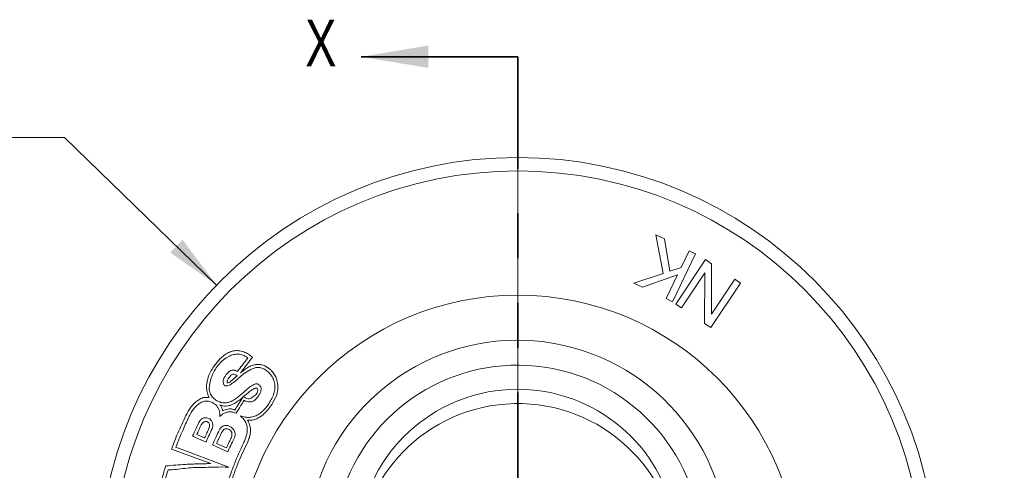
# Model space of a CAD drawing. Header units: inches. Extents: x 0.1 to 10.9, y 0 to 8.5.
# Tile 4 of 17: x 1.8 to 4, y 4.1 to 5.1. Entities that reach past the tile are written whole.
import ezdxf

# ---------------------------------------------------------------- set-up
doc = ezdxf.new("R2010")
doc.units = ezdxf.units.IN
doc.header["$MEASUREMENT"] = 0
doc.linetypes.add('PHANTOM', pattern=[0.5, 0.25, -0.05, 0.05, -0.05, 0.05, -0.05])
doc.styles.add('SLDTEXTSTYLE0', font='TXT', dxfattribs={"width": 0.75})
doc.dimstyles.new('SLDDIMSTYLE0', dxfattribs={"dimtxt": 0.083333, "dimasz": 0.125, "dimexe": 0, "dimexo": 0.0625, "dimgap": 0.020833, "dimtad": 0, "dimtih": 1, "dimtoh": 1, "dimlfac": 0.333333, "dimrnd": 1e-09, "dimdsep": 46, "dimtxsty": 'SLDTEXTSTYLE0', "dimsah": 1, "dimcen": 0, "dimadec": 0, "dimazin": 2, "dimtfac": 1, "dimtofl": 0, "dimtmove": 0, "dimatfit": 3, "dimfxl": 1, "dimfrac": 2, "dimtolj": 1, "dimtzin": 12, "dimarcsym": 0})

# ---------------------------------------------------------------- blocks, each defined once
blk = doc.blocks.new('_D')
at = {"color": 7, "linetype": 'Continuous', "lineweight": 18}
for p, q in [((1.9438, 4.8257), (1.7938, 4.8257)), ((2.2836, 4.4964), (1.9438, 4.8257))]:
    blk.add_line(p, q, dxfattribs=at)
blk.add_solid([(2.2836, 4.4964), (2.2078, 4.5977), (2.1799, 4.569)], dxfattribs=at)
at = {"color": 7, "linetype": 'Continuous', "lineweight": 18, "attachment_point": 1, "style": 'SLDTEXTSTYLE0'}
for s, insert, char_height in [('%%c', (1.3626, 4.8636), 0.08333), ('0.63', (1.4884, 4.8636), 0.08333), ('in', (1.7038, 4.8636), 0.08333), ('[', (1.1662, 4.728), 0.0833), ('%%c', (1.2052, 4.728), 0.08333), ('15.9mm]', (1.331, 4.728), 0.08333)]:
    blk.add_mtext(s, dxfattribs=dict(at, insert=insert, char_height=char_height))
blk = doc.blocks.new('_D_1')
at = {"color": 7, "linetype": 'Continuous', "lineweight": 18}
for p, q in [((2.5044, 3.4055), (1.9438, 2.8621)), ((1.9438, 2.8621), (1.7938, 2.8621))]:
    blk.add_line(p, q, dxfattribs=at)
blk.add_solid([(2.5044, 3.4055), (2.4007, 3.3328), (2.4286, 3.3041)], dxfattribs=at)
at = {"color": 7, "linetype": 'Continuous', "lineweight": 18, "attachment_point": 1, "style": 'SLDTEXTSTYLE0'}
for s, insert, char_height in [('%%c', (1.3626, 2.9001), 0.08333), ('0.42', (1.4884, 2.9001), 0.08333), ('in', (1.7038, 2.9001), 0.08333), ('[', (1.1662, 2.7644), 0.0833), ('%%c', (1.2052, 2.7644), 0.08333), ('10.7mm]', (1.331, 2.7644), 0.08333)]:
    blk.add_mtext(s, dxfattribs=dict(at, insert=insert, char_height=char_height))
blk = doc.blocks.new('SW_CENTERMARKSYMBOL_0')
at = {"color": 0, "linetype": 'Continuous', "lineweight": 0}
for p, q in [((0, 0.3), (0, 1.0875)), ((0, 0), (0, 0.15)), ((-0.3, 0), (-1.0875, 0)), ((0, 0), (-0.15, 0)), ((0, 0), (0, -0.15)), ((0, 0), (0.15, 0)), ((0.3, 0), (1.0875, 0)), ((0, -0.3), (0, -1.0875))]:
    blk.add_line(p, q, dxfattribs=at)

msp = doc.modelspace()

# ---------------------------------------------------------------- linework, layer by layer
at = {"color": 7, "linetype": 'Continuous', "lineweight": 35}
msp.add_line((2.95682, 5.00641), (2.60682, 5.00641), dxfattribs=at)
at = {"color": 7, "linetype": 'PHANTOM', "lineweight": 35}
msp.add_line((2.95682, 5.00641), (2.95682, 2.68141), dxfattribs=at)
at = {"color": 7, "linetype": 'Continuous', "lineweight": 18}
for p, q in [((3.26584, 4.60878), (3.2845, 4.59977)), ((3.2819, 4.52263), (3.26584, 4.60878)), ((3.2845, 4.59977), (3.29642, 4.52732)), ((3.35416, 4.56609), (3.30253, 4.45926)), ((3.32212, 4.5359), (3.34003, 4.57292)), ((3.34003, 4.57292), (3.35416, 4.56609)), ((3.29642, 4.52732), (3.32212, 4.5359)), ((3.30995, 4.45409), (3.37632, 4.5532)), ((3.37632, 4.5532), (3.38976, 4.54419)), ((3.38976, 4.54419), (3.38969, 4.43145)), ((3.21618, 4.50099), (3.2819, 4.52263)), ((3.31399, 4.51907), (3.23534, 4.49174)), ((3.28839, 4.46609), (3.31399, 4.51907)), ((3.37464, 4.52349), (3.32253, 4.44568)), ((3.37459, 4.4108), (3.37464, 4.52349)), ((3.23534, 4.49174), (3.21618, 4.50099)), ((3.4544, 4.50092), (3.38803, 4.40181)), ((3.38969, 4.43145), (3.44183, 4.50933)), ((3.44183, 4.50933), (3.4544, 4.50092)), ((3.30253, 4.45926), (3.28839, 4.46609)), ((3.32253, 4.44568), (3.30995, 4.45409)), ((3.38803, 4.40181), (3.37459, 4.4108)), ((2.33763, 4.24194), (2.34289, 4.24661)), ((2.2396, 4.1626), (2.25689, 4.15492)), ((2.26009, 4.1456), (2.23, 4.15863)), ((2.27448, 4.13937), (2.30915, 4.12436)), ((2.28357, 4.14258), (2.30583, 4.13281)), ((2.18298, 4.1299), (2.27066, 4.09764)), ((2.31076, 4.09004), (2.19273, 4.13472))]:
    msp.add_line(p, q, dxfattribs=at)
for radius in [0.9375, 0.9075, 0.63]:
    msp.add_circle((2.95682, 3.84391), radius, dxfattribs=at)
for centre, radius, start, end in [((2.95617, 3.90154), 0.47173, 194.69937, 165.30063), ((2.95627, 3.90578), 0.41182, 196.89758, 163.10242), ((2.95637, 3.90578), 0.35797, 199.53499, 160.46501), ((2.95684, 3.87325), 0.35852, 2.65931, 179.88126)]:
    msp.add_arc(centre, radius, start, end, dxfattribs=at)
for points, knots in [([(2.36438, 4.33518), (2.3613, 4.33755), (2.35514, 4.34229), (2.34465, 4.34754), (2.33325, 4.35044), (2.32145, 4.34997), (2.31037, 4.34618), (2.30056, 4.34004), (2.29196, 4.33245), (2.28432, 4.3239), (2.27982, 4.31773), (2.27758, 4.31465)], [0, 0, 0, 0, 0.1120496, 0.22407684, 0.33600079, 0.44788699, 0.55981636, 0.66982316, 0.77988787, 0.88992808, 1, 1, 1, 1]), ([(2.28282, 4.31164), (2.28559, 4.3154), (2.29112, 4.32292), (2.30185, 4.33205), (2.313, 4.33847), (2.32413, 4.34223), (2.33477, 4.34263), (2.34506, 4.33967), (2.3508, 4.33563), (2.35367, 4.3336)], [0, 0, 0, 0, 0.1666162, 0.3332198, 0.499795, 0.6248963, 0.7499072, 0.8748985, 1, 1, 1, 1]), ([(2.27758, 4.31465), (2.27502, 4.3108), (2.26991, 4.30311), (2.26443, 4.29032), (2.26159, 4.27771), (2.26112, 4.26581), (2.26273, 4.25494), (2.26558, 4.24825), (2.26701, 4.2449)], [0, 0, 0, 0, 0.1866238, 0.3732267, 0.5597337, 0.7066296, 0.8532194, 1, 1, 1, 1]), ([(2.35367, 4.3336), (2.34926, 4.32809), (2.3414, 4.31825), (2.33388, 4.30815), (2.33057, 4.3037)], [0, 0, 0, 0, 0.5599919, 1, 1, 1, 1]), ([(2.33743, 4.30048), (2.34233, 4.30706), (2.35108, 4.31881), (2.36032, 4.33018), (2.36438, 4.33518)], [0, 0, 0, 0, 0.55998667, 1, 1, 1, 1]), ([(2.40375, 4.30799), (2.40152, 4.30957), (2.39705, 4.31272), (2.39001, 4.317), (2.38201, 4.31936), (2.37374, 4.31934), (2.36471, 4.31798), (2.35563, 4.31373), (2.34668, 4.30775), (2.34104, 4.30331), (2.33822, 4.3011)], [0, 0, 0, 0, 0.1119785, 0.2238551, 0.3357196, 0.4478562, 0.5598266, 0.7064406, 0.8532025, 1, 1, 1, 1]), ([(2.28456, 4.23822), (2.28166, 4.24014), (2.27585, 4.24397), (2.26958, 4.25256), (2.26679, 4.26279), (2.26774, 4.27441), (2.27079, 4.28673), (2.27539, 4.2999), (2.28034, 4.30773), (2.28282, 4.31164)], [0, 0, 0, 0, 0.1249634, 0.2497862, 0.3745327, 0.4994645, 0.6663017, 0.8332137, 1, 1, 1, 1]), ([(2.30339, 4.29352), (2.30227, 4.29181), (2.30003, 4.2884), (2.29824, 4.28247), (2.29842, 4.2773), (2.30006, 4.27343), (2.30177, 4.27226), (2.30262, 4.27167)], [0, 0, 0, 0, 0.25065254, 0.50107484, 0.75038658, 0.87444581, 1, 1, 1, 1]), ([(2.30262, 4.27167), (2.30391, 4.27134), (2.3065, 4.27067), (2.31032, 4.27213), (2.31619, 4.27499), (2.32691, 4.28282), (2.33555, 4.29089), (2.34131, 4.29627)], [0, 0, 0, 0, 0.0823349, 0.1659825, 0.2493842, 0.4995402, 1, 1, 1, 1]), ([(2.33057, 4.3037), (2.32876, 4.3047), (2.32514, 4.30668), (2.31874, 4.30691), (2.31266, 4.3042), (2.30754, 4.29947), (2.30477, 4.2955), (2.30339, 4.29352)], [0, 0, 0, 0, 0.1867018, 0.3731156, 0.5594938, 0.7796747, 1, 1, 1, 1]), ([(2.32985, 4.29397), (2.32591, 4.29043), (2.32094, 4.28597), (2.31483, 4.28094), (2.3116, 4.27802), (2.30876, 4.2782), (2.30735, 4.27829)], [0, 0, 0, 0, 0.5617083, 0.7088471, 0.8558208, 1, 1, 1, 1]), ([(2.31251, 4.29093), (2.31337, 4.29206), (2.31511, 4.29435), (2.31805, 4.29713), (2.32182, 4.29816), (2.32396, 4.29737), (2.32506, 4.29697)], [0, 0, 0, 0, 0.278786, 0.5632872, 0.7761696, 1, 1, 1, 1]), ([(2.32506, 4.29697), (2.32599, 4.29646), (2.32765, 4.29556), (2.32918, 4.29446), (2.32985, 4.29397)], [0, 0, 0, 0, 0.5599014, 1, 1, 1, 1]), ([(2.33822, 4.3011), (2.33807, 4.30098), (2.33781, 4.30078), (2.33754, 4.30057), (2.33743, 4.30048)], [0, 0, 0, 0, 0.560058, 1, 1, 1, 1]), ([(2.34131, 4.29627), (2.34368, 4.29789), (2.34841, 4.30114), (2.35576, 4.30565), (2.3634, 4.30966), (2.37176, 4.31253), (2.38084, 4.31269), (2.38951, 4.30959), (2.3944, 4.30604), (2.39685, 4.30427)], [0, 0, 0, 0, 0.1399823, 0.2798975, 0.4199304, 0.5598818, 0.7066102, 0.8531051, 1, 1, 1, 1]), ([(2.39685, 4.30427), (2.39971, 4.30169), (2.40543, 4.29652), (2.41139, 4.28644), (2.41432, 4.27515), (2.4141, 4.26332), (2.41137, 4.25164), (2.40617, 4.24065), (2.40191, 4.23381), (2.39978, 4.23038)], [0, 0, 0, 0, 0.1398251, 0.2796246, 0.4193067, 0.5593094, 0.7064742, 0.8528965, 1, 1, 1, 1]), ([(2.40876, 4.30287), (2.40784, 4.30385), (2.40621, 4.30559), (2.4045, 4.30726), (2.40375, 4.30799)], [0, 0, 0, 0, 0.55977985, 1, 1, 1, 1]), ([(2.41949, 4.25638), (2.42008, 4.26099), (2.42126, 4.2702), (2.41914, 4.283), (2.41507, 4.29415), (2.41086, 4.29997), (2.40876, 4.30287)], [0, 0, 0, 0, 0.282427, 0.5636358, 0.7824514, 1, 1, 1, 1]), ([(2.30735, 4.27829), (2.30735, 4.27961), (2.30734, 4.28224), (2.30941, 4.28652), (2.31133, 4.28926), (2.31251, 4.29093)], [0, 0, 0, 0, 0.2787781, 0.5599918, 1, 1, 1, 1]), ([(2.37841, 4.27395), (2.37725, 4.27459), (2.37494, 4.27587), (2.37089, 4.27576), (2.3665, 4.27446), (2.36199, 4.27175), (2.35244, 4.26494), (2.3453, 4.25823), (2.33959, 4.25286)], [0, 0, 0, 0, 0.0832162, 0.1664327, 0.2497356, 0.3748329, 0.4998419, 1, 1, 1, 1]), ([(2.37715, 4.24858), (2.37855, 4.25081), (2.38135, 4.25526), (2.38372, 4.26231), (2.38289, 4.26944), (2.3799, 4.27245), (2.37841, 4.27395)], [0, 0, 0, 0, 0.2803167, 0.5599371, 0.7800862, 1, 1, 1, 1]), ([(2.33959, 4.25286), (2.3366, 4.25046), (2.33063, 4.24568), (2.32145, 4.23868), (2.31157, 4.23439), (2.30176, 4.23254), (2.29265, 4.23414), (2.28726, 4.23686), (2.28456, 4.23822)], [0, 0, 0, 0, 0.1866641, 0.3730984, 0.559848, 0.706466, 0.8530978, 1, 1, 1, 1]), ([(2.34374, 4.24742), (2.34639, 4.2495), (2.35169, 4.25367), (2.35784, 4.25889), (2.36283, 4.26231), (2.36628, 4.26421), (2.36974, 4.26639), (2.37243, 4.26631), (2.37376, 4.26628)], [0, 0, 0, 0, 0.28047678, 0.56088511, 0.67121047, 0.78110699, 0.89198707, 1, 1, 1, 1]), ([(2.36701, 4.24798), (2.36574, 4.247), (2.3632, 4.24504), (2.35889, 4.24276), (2.35362, 4.24225), (2.34854, 4.24441), (2.34534, 4.24642), (2.34374, 4.24742)], [0, 0, 0, 0, 0.18668289, 0.37425914, 0.55953478, 0.78019812, 1, 1, 1, 1]), ([(2.34547, 4.23906), (2.34755, 4.238), (2.3517, 4.23589), (2.35876, 4.23499), (2.3661, 4.23688), (2.3722, 4.24204), (2.3755, 4.2464), (2.37715, 4.24858)], [0, 0, 0, 0, 0.1866894, 0.3733136, 0.5592724, 0.7797404, 1, 1, 1, 1]), ([(2.37376, 4.26628), (2.37429, 4.26552), (2.37534, 4.26401), (2.37605, 4.26127), (2.37567, 4.25849), (2.37416, 4.25512), (2.37122, 4.25152), (2.36842, 4.24916), (2.36701, 4.24798)], [0, 0, 0, 0, 0.1256932, 0.2497497, 0.3754352, 0.5006388, 0.7502109, 1, 1, 1, 1]), ([(2.38767, 4.2068), (2.3912, 4.21038), (2.39822, 4.2175), (2.40896, 4.23187), (2.41459, 4.24343), (2.41803, 4.25051)], [0, 0, 0, 0, 0.2813538, 0.5597799, 1, 1, 1, 1]), ([(2.41803, 4.25051), (2.41832, 4.2516), (2.41884, 4.25355), (2.41929, 4.25551), (2.41949, 4.25638)], [0, 0, 0, 0, 0.5602432, 1, 1, 1, 1]), ([(2.26701, 4.2449), (2.26345, 4.24542), (2.25633, 4.24648), (2.24615, 4.24222), (2.23756, 4.23595), (2.22969, 4.22842), (2.22313, 4.21953), (2.21758, 4.20981), (2.21422, 4.20315), (2.21255, 4.19982)], [0, 0, 0, 0, 0.1392869, 0.2790041, 0.4190514, 0.5592518, 0.7061173, 0.8530974, 1, 1, 1, 1]), ([(2.22125, 4.20076), (2.22304, 4.20438), (2.22664, 4.21163), (2.23341, 4.22175), (2.24134, 4.2297), (2.25005, 4.23495), (2.25885, 4.23778), (2.26819, 4.23686), (2.27366, 4.23417), (2.27641, 4.23281)], [0, 0, 0, 0, 0.16669988, 0.33332426, 0.49991005, 0.62484489, 0.74987824, 0.87446031, 1, 1, 1, 1]), ([(2.27641, 4.23281), (2.27825, 4.23165), (2.28195, 4.22931), (2.28633, 4.22429), (2.28909, 4.2179), (2.29141, 4.21087), (2.29117, 4.2057), (2.29106, 4.20313)], [0, 0, 0, 0, 0.1868115, 0.3734756, 0.5601591, 0.7808513, 1, 1, 1, 1]), ([(2.29107, 4.22918), (2.29325, 4.2282), (2.29765, 4.22625), (2.30492, 4.22612), (2.31207, 4.22691), (2.32013, 4.22995), (2.32862, 4.23516), (2.33463, 4.23968), (2.33763, 4.24194)], [0, 0, 0, 0, 0.1388212, 0.2790671, 0.418886, 0.5592164, 0.7795693, 1, 1, 1, 1]), ([(2.29731, 4.21566), (2.29691, 4.217), (2.29612, 4.21969), (2.29454, 4.22447), (2.29238, 4.22739), (2.29107, 4.22918)], [0, 0, 0, 0, 0.2799827, 0.5608773, 1, 1, 1, 1]), ([(2.34289, 4.24661), (2.33937, 4.24117), (2.33309, 4.23145), (2.32715, 4.22152), (2.32454, 4.21715)], [0, 0, 0, 0, 0.5599954, 1, 1, 1, 1]), ([(2.32766, 4.21004), (2.3309, 4.21552), (2.33667, 4.22529), (2.34278, 4.23485), (2.34547, 4.23906)], [0, 0, 0, 0, 0.5599911, 1, 1, 1, 1]), ([(2.39978, 4.23038), (2.39773, 4.2276), (2.39364, 4.22204), (2.38653, 4.21448), (2.37837, 4.20805), (2.36896, 4.20317), (2.35846, 4.20073), (2.34748, 4.20096), (2.34055, 4.20308), (2.33709, 4.20415)], [0, 0, 0, 0, 0.14007456, 0.28006035, 0.42014177, 0.56014172, 0.70669121, 0.85334023, 1, 1, 1, 1]), ([(2.29106, 4.20313), (2.29281, 4.20491), (2.29631, 4.2085), (2.30331, 4.21143), (2.31091, 4.21361), (2.3195, 4.21348), (2.32494, 4.21119), (2.32766, 4.21004)], [0, 0, 0, 0, 0.18606797, 0.37273571, 0.55982432, 0.77926833, 1, 1, 1, 1]), ([(2.32454, 4.21715), (2.32295, 4.21794), (2.31976, 4.21951), (2.31441, 4.22008), (2.30881, 4.21963), (2.30301, 4.21821), (2.29921, 4.21651), (2.29731, 4.21566)], [0, 0, 0, 0, 0.1868613, 0.3733704, 0.5597916, 0.7801817, 1, 1, 1, 1]), ([(2.33709, 4.20415), (2.33939, 4.20201), (2.34399, 4.19775), (2.34916, 4.18979), (2.35217, 4.18079), (2.35259, 4.17116), (2.35107, 4.16153), (2.34791, 4.15218), (2.34529, 4.14617), (2.34397, 4.14316)], [0, 0, 0, 0, 0.1399284, 0.2798284, 0.4195567, 0.5595667, 0.7065846, 0.853158, 1, 1, 1, 1]), ([(2.35265, 4.19498), (2.35622, 4.19474), (2.36335, 4.19427), (2.37293, 4.19742), (2.381, 4.2017), (2.38545, 4.2051), (2.38767, 4.2068)], [0, 0, 0, 0, 0.2795819, 0.5594467, 0.7797259, 1, 1, 1, 1]), ([(2.21255, 4.19982), (2.20659, 4.18695), (2.19596, 4.16398), (2.18695, 4.14032), (2.18298, 4.1299)], [0, 0, 0, 0, 0.5599687, 1, 1, 1, 1]), ([(2.19273, 4.13472), (2.19766, 4.14722), (2.20646, 4.16954), (2.21673, 4.19122), (2.22125, 4.20076)], [0, 0, 0, 0, 0.5599702, 1, 1, 1, 1]), ([(2.23, 4.15863), (2.23259, 4.16449), (2.2372, 4.17496), (2.24214, 4.18527), (2.24431, 4.18981)], [0, 0, 0, 0, 0.55999698, 1, 1, 1, 1]), ([(2.2495, 4.18402), (2.24761, 4.18004), (2.24424, 4.17294), (2.24102, 4.16576), (2.2396, 4.1626)], [0, 0, 0, 0, 0.5599951, 1, 1, 1, 1]), ([(2.24431, 4.18981), (2.24562, 4.19203), (2.24821, 4.19642), (2.25474, 4.19998), (2.26139, 4.20033), (2.26526, 4.19918), (2.26717, 4.1986)], [0, 0, 0, 0, 0.2807659, 0.5560313, 0.7801943, 1, 1, 1, 1]), ([(2.26349, 4.19089), (2.26252, 4.19124), (2.26058, 4.19194), (2.25742, 4.19139), (2.2544, 4.18986), (2.25156, 4.18741), (2.25019, 4.18515), (2.2495, 4.18402)], [0, 0, 0, 0, 0.1784777, 0.3550019, 0.5404664, 0.7694209, 1, 1, 1, 1]), ([(2.26658, 4.17586), (2.26713, 4.17742), (2.26822, 4.18051), (2.26801, 4.18503), (2.2665, 4.18889), (2.2645, 4.19022), (2.26349, 4.19089)], [0, 0, 0, 0, 0.2925935, 0.579457, 0.7901544, 1, 1, 1, 1]), ([(2.26717, 4.1986), (2.26901, 4.19696), (2.27267, 4.19369), (2.27515, 4.18724), (2.27561, 4.18097), (2.27443, 4.17736), (2.27383, 4.17553)], [0, 0, 0, 0, 0.2830551, 0.5623127, 0.7789228, 1, 1, 1, 1]), ([(2.28951, 4.17192), (2.29051, 4.17358), (2.2925, 4.17692), (2.29689, 4.18071), (2.30239, 4.18328), (2.30891, 4.18287), (2.31289, 4.18093), (2.31492, 4.17995)], [0, 0, 0, 0, 0.1909388, 0.3817456, 0.5646945, 0.7771992, 1, 1, 1, 1]), ([(2.35351, 4.14662), (2.35476, 4.14952), (2.35725, 4.15531), (2.3592, 4.1646), (2.35988, 4.1746), (2.35821, 4.18525), (2.35451, 4.19174), (2.35265, 4.19498)], [0, 0, 0, 0, 0.1865805, 0.3731399, 0.5601505, 0.7797031, 1, 1, 1, 1]), ([(2.25689, 4.15492), (2.25866, 4.15885), (2.26181, 4.16586), (2.26512, 4.1728), (2.26658, 4.17586)], [0, 0, 0, 0, 0.5600029, 1, 1, 1, 1]), ([(2.27383, 4.17553), (2.27118, 4.16998), (2.26645, 4.16008), (2.26203, 4.15002), (2.26009, 4.1456)], [0, 0, 0, 0, 0.5599995, 1, 1, 1, 1]), ([(2.27448, 4.13937), (2.27718, 4.14549), (2.282, 4.15643), (2.28722, 4.16718), (2.28951, 4.17192)], [0, 0, 0, 0, 0.559998, 1, 1, 1, 1]), ([(2.29488, 4.16688), (2.29271, 4.16237), (2.28883, 4.15432), (2.28518, 4.14616), (2.28357, 4.14258)], [0, 0, 0, 0, 0.5600015, 1, 1, 1, 1]), ([(2.3121, 4.17395), (2.31088, 4.17448), (2.30845, 4.17552), (2.30446, 4.17589), (2.30047, 4.17435), (2.2973, 4.17106), (2.29569, 4.16828), (2.29488, 4.16688)], [0, 0, 0, 0, 0.1881687, 0.3708877, 0.548382, 0.7721143, 1, 1, 1, 1]), ([(2.31677, 4.1563), (2.31738, 4.15813), (2.31859, 4.16177), (2.31789, 4.16709), (2.31575, 4.17151), (2.31332, 4.17313), (2.3121, 4.17395)], [0, 0, 0, 0, 0.2863153, 0.5691451, 0.7839589, 1, 1, 1, 1]), ([(2.31492, 4.17995), (2.31713, 4.17838), (2.32154, 4.17526), (2.32467, 4.16824), (2.32549, 4.16131), (2.32413, 4.15731), (2.32345, 4.1553)], [0, 0, 0, 0, 0.2806521, 0.5600649, 0.7794043, 1, 1, 1, 1]), ([(2.30583, 4.13281), (2.30782, 4.13722), (2.31136, 4.1451), (2.31512, 4.15287), (2.31677, 4.1563)], [0, 0, 0, 0, 0.5599979, 1, 1, 1, 1]), ([(2.34397, 4.14316), (2.33661, 4.1273), (2.32345, 4.09898), (2.31327, 4.06947), (2.30879, 4.05649)], [0, 0, 0, 0, 0.559977, 1, 1, 1, 1]), ([(2.32345, 4.1553), (2.32068, 4.14957), (2.31574, 4.13934), (2.31116, 4.12893), (2.30915, 4.12436)], [0, 0, 0, 0, 0.5599953, 1, 1, 1, 1]), ([(2.31397, 4.04972), (2.31707, 4.05899), (2.32328, 4.07754), (2.33606, 4.11006), (2.34689, 4.13276), (2.35351, 4.14662)], [0, 0, 0, 0, 0.28001406, 0.56002863, 1, 1, 1, 1]), ([(2.27066, 4.09764), (2.26598, 4.09761), (2.2566, 4.09754), (2.24253, 4.09692), (2.22844, 4.09688), (2.20434, 4.09515), (2.18494, 4.09372), (2.17022, 4.09265)], [0, 0, 0, 0, 0.1397324, 0.2797183, 0.4197481, 0.5598217, 1, 1, 1, 1]), ([(2.17022, 4.09265), (2.16731, 4.08316), (2.16211, 4.06623), (2.15776, 4.04906), (2.15584, 4.0415)], [0, 0, 0, 0, 0.5599843, 1, 1, 1, 1]), ([(2.16418, 4.04425), (2.1661, 4.05164), (2.16953, 4.06483), (2.17346, 4.07788), (2.17519, 4.08362)], [0, 0, 0, 0, 0.55999, 1, 1, 1, 1]), ([(2.17519, 4.08362), (2.18153, 4.08387), (2.19421, 4.08437), (2.21303, 4.0872), (2.23198, 4.08901), (2.25463, 4.08884), (2.28087, 4.09033), (2.30079, 4.09014), (2.31076, 4.09004)], [0, 0, 0, 0, 0.1399872, 0.2800275, 0.4199559, 0.5599969, 0.7799957, 1, 1, 1, 1])]:
    msp.add_open_spline(points, degree=3, knots=knots, dxfattribs=at)
at = {"color": 7, "linetype": 'Continuous', "lineweight": 35}
msp.add_solid([(2.60682, 5.00641), (2.75682, 4.98141), (2.75682, 5.03141)], dxfattribs=at)

# ---------------------------------------------------------------- block references
at = {"color": 7, "linetype": 'Continuous', "lineweight": 0}
msp.add_blockref('SW_CENTERMARKSYMBOL_0', (2.95682, 3.84391), dxfattribs=at)

# ---------------------------------------------------------------- texts
at = {"color": 7, "linetype": 'Continuous', "insert": (2.48185, 5.08911), "char_height": 0.10417, "attachment_point": 1, "style": 'SLDTEXTSTYLE0'}
msp.add_mtext('X', dxfattribs=at)

# ---------------------------------------------------------------- dimensions: what is measured, and where the dimension line sits
at = {"color": 7, "linetype": 'Continuous', "lineweight": 18}
for p1, p2, text, picture, middle in [((3.63004, 3.19146), (2.28361, 4.49635), '<>in\\P[%%c15.9mm]', '_D', (1.47998, 4.82568)), ((3.40923, 4.28235), (2.50442, 3.40546), '<>in\\P[%%c10.7mm]', '_D_1', (1.47998, 2.86213))]:
    dim = msp.add_diameter_dim_2p(p1=p1, p2=p2, text=text, dimstyle='SLDDIMSTYLE0', dxfattribs=at)
    dim.commit()
    dim.dimension.update_dxf_attribs({"geometry": picture, "text_midpoint": middle, "dimtype": 163})

doc.saveas('drawing.dxf')
